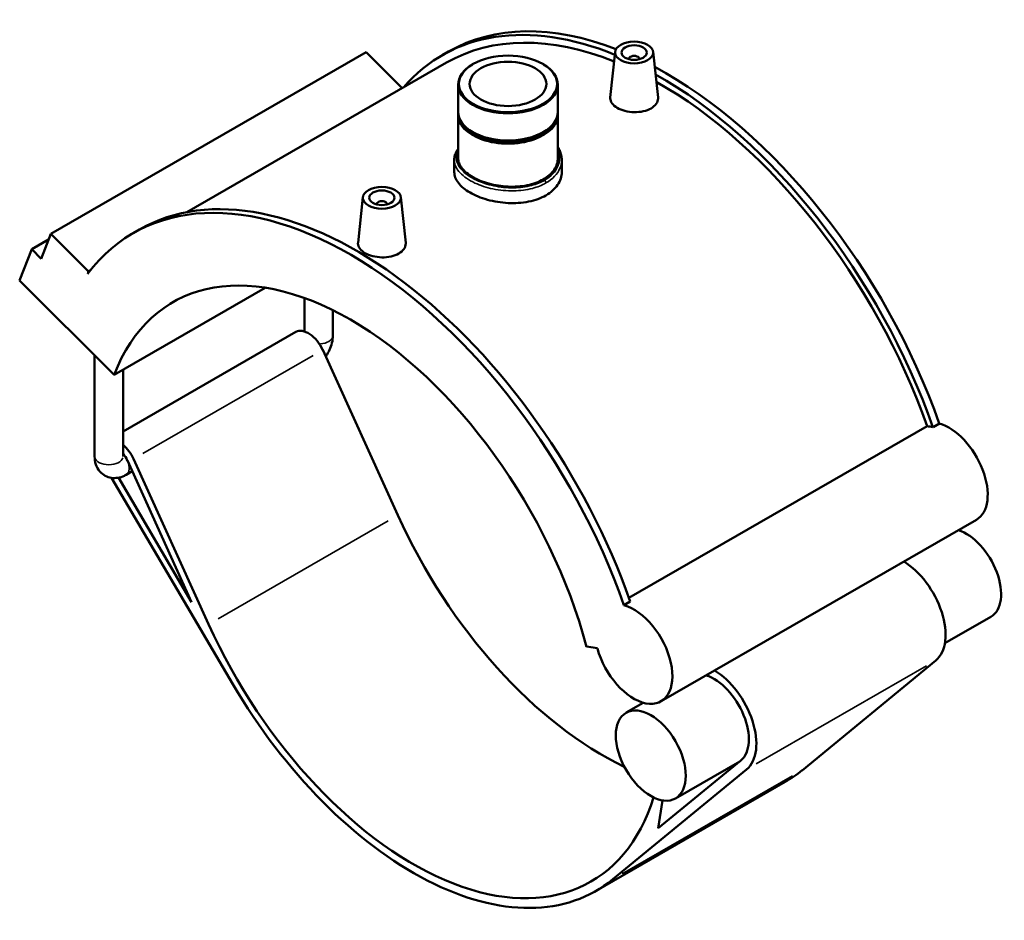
# Model space of a CAD drawing. Header units: inches. Extents: x -0.9 to 59.9, y -1.4 to 49.3.
# Tile 6 of 6: x 44.6 to 59.9, y 35.3 to 49.3. Entities that reach past the tile are written whole.
import ezdxf

# ---------------------------------------------------------------- set-up
doc = ezdxf.new("R2010")
doc.units = ezdxf.units.IN
doc.header["$MEASUREMENT"] = 0
doc.layers.add('Visible (ANSI)', color=7, linetype='Continuous', lineweight=50)
doc.layers.add('Visible Narrow (ANSI)', color=7, linetype='Continuous', lineweight=35)

msp = doc.modelspace()

# ---------------------------------------------------------------- linework, layer by layer
at = {"layer": 'Visible (ANSI)'}
for p, q in [((51.19, 48.756), (51.288, 48.813)), ((50.007, 48.804), (45.107, 45.983)), ((50.007, 48.804), (50.568, 48.245)), ((53.877, 48.809), (53.801, 48.099)), ((54.093, 48.702), (54.093, 48.695)), ((54.251, 48.702), (54.251, 48.695)), ((54.467, 48.809), (54.543, 48.1)), ((51.256, 48.642), (47.22, 46.317)), ((51.67, 48.621), (51.662, 48.616)), ((52.754, 48.621), (52.762, 48.616)), ((51.437, 48.301), (51.437, 47.877)), ((52.987, 48.301), (52.987, 47.877)), ((51.437, 47.829), (51.437, 47.161)), ((52.987, 47.829), (52.987, 47.161)), ((51.676, 47.555), (51.662, 47.563)), ((52.748, 47.555), (52.762, 47.563)), ((51.377, 47.13), (51.377, 46.94)), ((53.047, 47.13), (53.047, 46.94)), ((49.957, 46.552), (49.881, 45.842)), ((50.547, 46.552), (50.623, 45.843)), ((50.173, 46.437), (50.173, 46.445)), ((50.331, 46.437), (50.331, 46.445)), ((44.957, 45.593), (45.107, 45.983)), ((45.107, 45.983), (45.694, 45.397)), ((46.388, 45.991), (46.486, 46.047)), ((45.071, 45.89), (44.811, 45.74)), ((44.623, 45.253), (44.811, 45.74)), ((44.811, 45.74), (44.957, 45.593)), ((45.694, 45.397), (45.68, 45.36)), ((45.721, 45.413), (45.694, 45.397)), ((46.092, 43.79), (44.623, 45.253)), ((46.092, 43.79), (48.44, 45.143)), ((49.049, 44.463), (49.049, 44.983)), ((49.49, 44.397), (49.49, 44.793)), ((48.916, 44.455), (46.23, 42.908)), ((45.788, 42.519), (45.788, 44.093)), ((49.332, 44.175), (50.499, 41.606)), ((46.23, 42.519), (46.23, 43.87)), ((58.817, 42.974), (58.915, 43.031)), ((54.092, 40.321), (58.727, 42.99)), ((46.297, 42.458), (47.296, 40.256)), ((47.559, 39.912), (46.392, 42.481)), ((46.373, 42.289), (46.28, 42.235)), ((46.05, 42.187), (47.935, 38.98)), ((47.296, 40.256), (46.16, 42.19)), ((59.49, 41.535), (54.59, 38.713)), ((54.014, 40.209), (54.112, 40.265)), ((59.715, 40.026), (59.001, 39.615)), ((53.432, 39.563), (53.601, 39.537)), ((58.861, 39.347), (56.781, 37.639)), ((54.315, 38.691), (54.047, 38.537)), ((53.841, 35.946), (55.92, 37.654)), ((55.83, 37.792), (54.548, 36.74)), ((55.814, 37.779), (54.815, 37.204)), ((56.521, 37.459), (53.581, 35.766)), ((54.548, 36.74), (54.615, 37.173))]:
    msp.add_line(p, q, dxfattribs=at)
for centre, major_axis, ratio, start_param, end_param in [((54.564, 42.898), (-3.374, 5.859), 0.578093, 5.644873, 6.48154), ((54.662, 42.954), (-3.374, 5.859), 0.578093, 5.661523, 6.283185), ((54.564, 42.898), (-3.308, 5.744), 0.578093, 5.650227, 6.283185), ((54.172, 48.702), (-0.0787, 0), 0.575862, 2.972903, 6.451874), ((52.212, 48.301), (-0.775, 0), 0.575862, 5.50164, 10.206324), ((54.662, 42.954), (-3.374, 5.859), 0.578093, 4.403461, 5.535346), ((54.564, 42.898), (3.374, -5.859), 0.578093, 1.261868, 2.370622), ((54.564, 42.898), (-3.308, 5.744), 0.578093, 4.406283, 5.509825), ((52.212, 47.829), (-0.775, 0), 0.575862, 6.22908, 9.478883), ((52.212, 47.877), (0.775, 0), 0.575862, 3.141593, 6.283185), ((52.212, 47.845), (-0.755, 0), 0.575862, 0.325503, 2.81609), ((52.212, 47.861), (-0.755, 0), 0.575862, 0.781546, 2.360047), ((49.86, 40.189), (-3.374, 5.859), 0.578093, 4.403461, 6.283185), ((49.762, 40.132), (-3.374, 5.859), 0.578093, 4.403461, 6.523097), ((50.252, 46.445), (-0.0787, 0), 0.575862, 2.972903, 6.451874), ((49.762, 40.132), (-2.756, 4.787), 0.578093, 4.27799, 6.721451), ((49.109, 44.12), (-0.193, 0.335), 0.578093, 4.547066, 6.283185), ((59.066, 42.271), (0.424, -0.736), 0.578093, 0, 2.6136), ((58.968, 42.215), (-0.424, 0.736), 0.578093, 5.755193, 5.912933), ((46.169, 42.427), (-0.193, 0.335), 0.578093, 4.547066, 5.275437), ((46.169, 42.427), (0.11, -0.191), 0.578093, 1.405474, 1.958351), ((53.682, 42.39), (2.756, -4.787), 0.578093, 4.547066, 5.586259), ((59.331, 40.692), (0.384, -0.666), 0.578093, 0, 2.579834), ((58.351, 40.128), (0.466, -0.81), 0.578093, 0.096056, 2.341012), ((54.166, 39.449), (0.424, -0.736), 0.578093, 4.27799, 8.896785), ((50.742, 40.696), (2.756, -4.787), 0.578093, 4.547066, 6.77192), ((55.411, 38.435), (0.466, -0.81), 0.578093, 0.096056, 2.341012), ((55.411, 38.435), (0.384, -0.666), 0.578093, 0.096056, 2.579834), ((50.742, 40.696), (2.839, -4.93), 0.578093, 4.727678, 6.379241), ((53.682, 42.39), (2.839, -4.93), 0.578093, 0, 0.096056)]:
    msp.add_ellipse(centre, major_axis=major_axis, ratio=ratio, start_param=start_param, end_param=end_param, dxfattribs=at)
for centre, major_axis, ratio in [((54.172, 48.799), (-0.295, 0), 0.575862), ((54.172, 48.799), (0.197, 0), 0.575862), ((52.212, 48.311), (-0.763, 0), 0.575862), ((52.212, 48.311), (0.596, 0), 0.575862), ((50.252, 46.541), (0.295, 0), 0.575862), ((50.252, 46.541), (0.197, 0), 0.575862), ((54.431, 37.87), (-0.384, 0.666), 0.578093)]:
    msp.add_ellipse(centre, major_axis=major_axis, ratio=ratio, dxfattribs=at)
for points, knots in [([(54.435, 47.931), (54.402, 47.912), (54.36, 47.896), (54.269, 47.876), (54.219, 47.871), (54.126, 47.874), (54.076, 47.88), (53.984, 47.904), (53.943, 47.921), (53.877, 47.959), (53.848, 47.982), (53.81, 48.033), (53.801, 48.061), (53.801, 48.091), (53.801, 48.095), (53.801, 48.099)], [0, 0, 0, 0, 0.355635, 0.355635, 0.71127, 0.71127, 1.066706, 1.066706, 1.422141, 1.422141, 1.777577, 1.777577, 2.133012, 2.133012, 2.190193, 2.190193, 2.190193, 2.190193]), ([(54.543, 48.1), (54.543, 48.096), (54.544, 48.091), (54.544, 48.058), (54.534, 48.029), (54.497, 47.974), (54.468, 47.95), (54.435, 47.931)], [4.9192285, 4.9192285, 4.9192285, 4.9192285, 4.9772942, 4.9772942, 5.3329294, 5.3329294, 5.6885646, 5.6885646, 5.6885646, 5.6885646]), ([(51.377, 47.13), (51.377, 47.154), (51.38, 47.178), (51.393, 47.225), (51.403, 47.248), (51.422, 47.282), (51.429, 47.292), (51.437, 47.303)], [11.1937978, 11.1937978, 11.1937978, 11.1937978, 11.4884572, 11.4884572, 11.7908815, 11.7908815, 11.9398355, 11.9398355, 11.9398355, 11.9398355]), ([(52.987, 47.329), (52.999, 47.311), (53.008, 47.292), (53.027, 47.25), (53.034, 47.227), (53.044, 47.179), (53.047, 47.155), (53.047, 47.13)], [16.8363652, 16.8363652, 16.8363652, 16.8363652, 17.0580625, 17.0580625, 17.3241671, 17.3241671, 17.5902717, 17.5902717, 17.5902717, 17.5902717]), ([(52.987, 47.161), (52.987, 47.131), (52.982, 47.099), (52.963, 47.037), (52.948, 47.007), (52.908, 46.948), (52.884, 46.921), (52.827, 46.87), (52.795, 46.847), (52.726, 46.808), (52.687, 46.789), (52.602, 46.758), (52.556, 46.746), (52.461, 46.726), (52.411, 46.72), (52.311, 46.713), (52.261, 46.712), (52.163, 46.717), (52.113, 46.722), (52.013, 46.737), (51.963, 46.748), (51.868, 46.774), (51.822, 46.79), (51.737, 46.824), (51.698, 46.843), (51.629, 46.883), (51.597, 46.905), (51.54, 46.952), (51.516, 46.977), (51.476, 47.029), (51.461, 47.055), (51.441, 47.109), (51.437, 47.135), (51.437, 47.161)], [4.454026, 4.454026, 4.454026, 4.454026, 4.825196, 4.825196, 5.196366, 5.196366, 5.567537, 5.567537, 5.938707, 5.938707, 6.309877, 6.309877, 6.681047, 6.681047, 7.052217, 7.052217, 7.423388, 7.423388, 7.794556, 7.794556, 8.165724, 8.165724, 8.536892, 8.536892, 8.90806, 8.90806, 9.279228, 9.279228, 9.650397, 9.650397, 10.021565, 10.021565, 10.392733, 10.392733, 10.392733, 10.392733]), ([(52.802, 46.579), (52.765, 46.558), (52.723, 46.538), (52.632, 46.505), (52.583, 46.491), (52.48, 46.471), (52.426, 46.464), (52.318, 46.457), (52.264, 46.457), (52.16, 46.462), (52.105, 46.468), (51.998, 46.486), (51.944, 46.497), (51.841, 46.526), (51.792, 46.543), (51.701, 46.58), (51.659, 46.601), (51.585, 46.643), (51.55, 46.667), (51.488, 46.717), (51.462, 46.744), (51.419, 46.799), (51.403, 46.828), (51.382, 46.885), (51.377, 46.913), (51.377, 46.94)], [0, 0, 0, 0, 0.399815, 0.399815, 0.799631, 0.799631, 1.199446, 1.199446, 1.599262, 1.599262, 1.999074, 1.999074, 2.398886, 2.398886, 2.798698, 2.798698, 3.19851, 3.19851, 3.598322, 3.598322, 3.998134, 3.998134, 4.397946, 4.397946, 4.797758, 4.797758, 4.797758, 4.797758]), ([(53.047, 46.94), (53.047, 46.908), (53.042, 46.874), (53.021, 46.806), (53.005, 46.773), (52.962, 46.71), (52.935, 46.68), (52.874, 46.625), (52.839, 46.6), (52.802, 46.579)], [11.194778, 11.194778, 11.194778, 11.194778, 11.594593, 11.594593, 11.994408, 11.994408, 12.394224, 12.394224, 12.794039, 12.794039, 12.794039, 12.794039]), ([(50.515, 45.673), (50.482, 45.654), (50.44, 45.638), (50.348, 45.618), (50.299, 45.614), (50.205, 45.616), (50.156, 45.623), (50.064, 45.646), (50.022, 45.663), (49.956, 45.701), (49.928, 45.725), (49.89, 45.776), (49.88, 45.803), (49.88, 45.833), (49.881, 45.837), (49.881, 45.842)], [2.844282, 2.844282, 2.844282, 2.844282, 3.199918, 3.199918, 3.555553, 3.555553, 3.910988, 3.910988, 4.266423, 4.266423, 4.621859, 4.621859, 4.977294, 4.977294, 5.034475, 5.034475, 5.034475, 5.034475]), ([(50.623, 45.843), (50.623, 45.838), (50.623, 45.833), (50.623, 45.801), (50.614, 45.771), (50.576, 45.717), (50.548, 45.692), (50.515, 45.673)], [7.7635109, 7.7635109, 7.7635109, 7.7635109, 7.8215765, 7.8215765, 8.1772117, 8.1772117, 8.5328469, 8.5328469, 8.5328469, 8.5328469]), ([(49.378, 44.074), (49.38, 44.076), (49.382, 44.079), (49.405, 44.112), (49.424, 44.144), (49.455, 44.212), (49.468, 44.247), (49.485, 44.32), (49.49, 44.358), (49.49, 44.397)], [3.7413478, 3.7413478, 3.7413478, 3.7413478, 3.7699112, 3.7699112, 4.0840704, 4.0840704, 4.3982297, 4.3982297, 4.712389, 4.712389, 4.712389, 4.712389]), ([(45.788, 42.519), (45.788, 42.48), (45.793, 42.439), (45.82, 42.359), (45.84, 42.32), (45.894, 42.259), (45.922, 42.236), (45.984, 42.203), (46.016, 42.193), (46.082, 42.182), (46.116, 42.183), (46.185, 42.193), (46.219, 42.205), (46.26, 42.225), (46.27, 42.23), (46.28, 42.235)], [1.570796, 1.570796, 1.570796, 1.570796, 1.884956, 1.884956, 2.165302, 2.165302, 2.376675, 2.376675, 2.573433, 2.573433, 2.788404, 2.788404, 3.055322, 3.055322, 3.141593, 3.141593, 3.141593, 3.141593])]:
    msp.add_open_spline(points, degree=3, knots=knots, dxfattribs=at)
at = {"layer": 'Visible Narrow (ANSI)'}
for p, q in [((49.185, 44.09), (46.539, 42.566)), ((50.352, 41.521), (47.706, 39.997)), ((58.714, 39.263), (56.067, 37.739)), ((56.634, 37.555), (53.988, 36.031))]:
    msp.add_line(p, q, dxfattribs=at)
for centre, major_axis, ratio, start_param, end_param in [((52.777, 46.786), (-0.0179, 0.031), 0.578093, 4.001625, 5.310241), ((49.27, 44.397), (0.221, 0), 0.575862, 4.831692, 6.206791), ((46.009, 42.519), (0.221, 0), 0.575862, 3.298672, 6.126106), ((46.169, 42.427), (0.11, -0.191), 0.578093, 0.070274, 1.3352)]:
    msp.add_ellipse(centre, major_axis=major_axis, ratio=ratio, start_param=start_param, end_param=end_param, dxfattribs=at)
for points, knots in [([(52.987, 47.283), (52.989, 47.279), (52.991, 47.274), (53.021, 47.192), (53.02, 47.109), (52.952, 46.948), (52.88, 46.871), (52.78, 46.813)], [17.075678, 17.075678, 17.075678, 17.075678, 17.131688, 17.131688, 18.112914, 18.112914, 19.189395, 19.189395, 19.189395, 19.189395]), ([(51.377, 47.13), (51.377, 47.127), (51.377, 47.123), (51.38, 47.054), (51.411, 46.989), (51.522, 46.869), (51.602, 46.814), (51.782, 46.731), (51.878, 46.7), (52.083, 46.657), (52.194, 46.647), (52.402, 46.65), (52.501, 46.663), (52.669, 46.707), (52.741, 46.736), (52.802, 46.771)], [-11.193798, -11.193798, -11.193798, -11.193798, -11.144541, -11.144541, -10.239904, -10.239904, -9.342164, -9.342164, -8.572406, -8.572406, -7.775969, -7.775969, -7.034769, -7.034769, -6.396465, -6.396465, -6.396465, -6.396465]), ([(52.78, 46.813), (52.721, 46.779), (52.652, 46.752), (52.491, 46.71), (52.397, 46.698), (52.196, 46.695), (52.091, 46.706), (51.893, 46.748), (51.802, 46.778), (51.628, 46.858), (51.551, 46.911), (51.444, 47.026), (51.414, 47.088), (51.409, 47.19), (51.418, 47.23), (51.437, 47.269)], [6.396465, 6.396465, 6.396465, 6.396465, 7.034769, 7.034769, 7.775969, 7.775969, 8.572406, 8.572406, 9.342164, 9.342164, 10.239904, 10.239904, 11.144541, 11.144541, 11.719001, 11.719001, 11.719001, 11.719001]), ([(52.802, 46.771), (52.906, 46.831), (52.982, 46.911), (53.038, 47.042), (53.047, 47.086), (53.047, 47.13)], [-19.189395, -19.189395, -19.189395, -19.189395, -18.112914, -18.112914, -17.590272, -17.590272, -17.590272, -17.590272])]:
    msp.add_open_spline(points, degree=3, knots=knots, dxfattribs=at)

doc.saveas('drawing.dxf')
